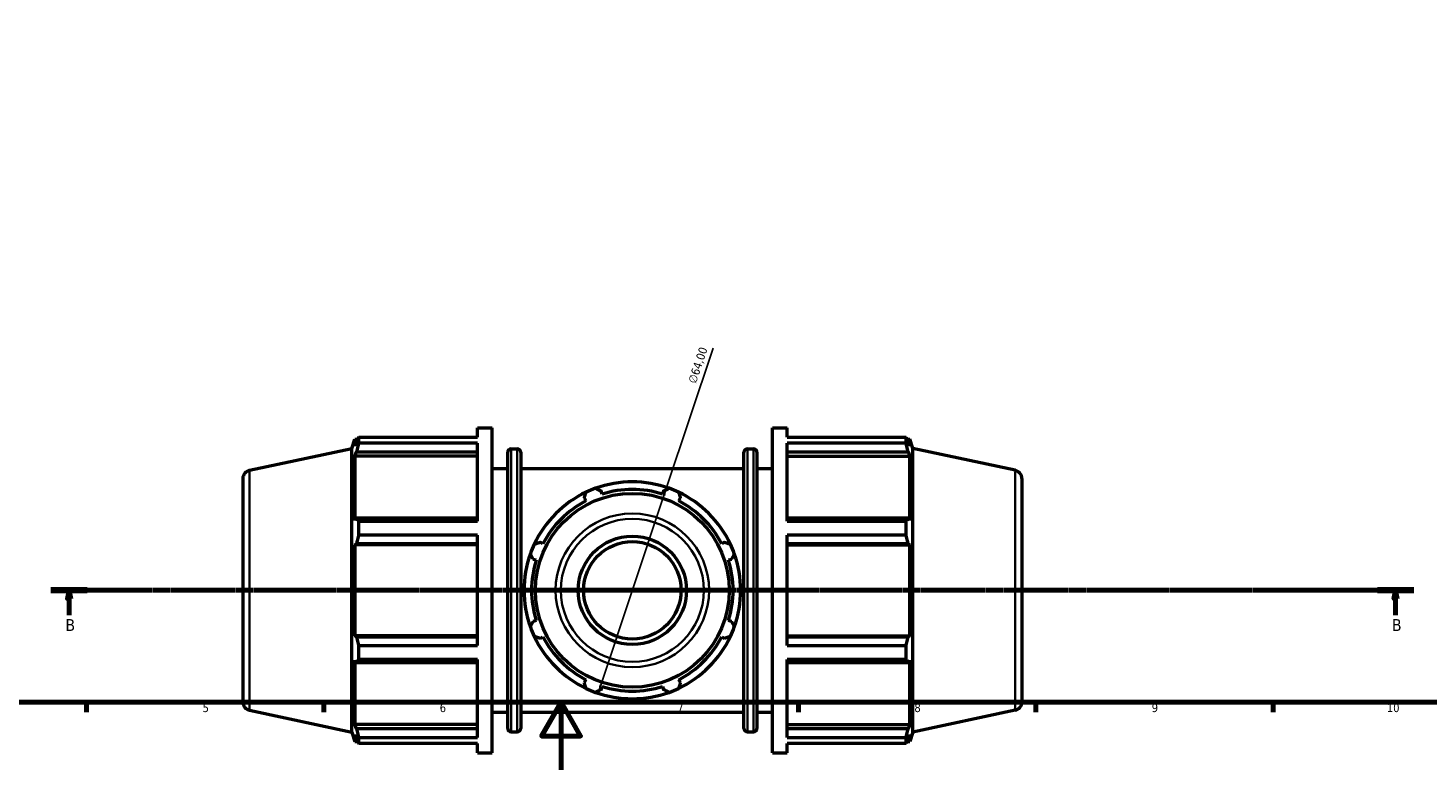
# Model space of a CAD drawing. Header units: millimetres. Extents: x 0 to 1021, y 0 to 938.
# Tile 2 of 8: x 263 to 676, y 0 to 219. Entities that reach past the tile are written whole.
import ezdxf

# ---------------------------------------------------------------- set-up
doc = ezdxf.new("R2010")
doc.units = ezdxf.units.MM
doc.linetypes.add('CHAIN', pattern=[0.7087, 0.4724, -0.0591, 0.1181, -0.0591])
for name, color, linetype, lineweight in [('Border (ISO)', 7, 'Continuous', 70), ('Dimension (ISO)', 7, 'Continuous', 25), ('Section Line (ISO)', 7, 'CHAIN', 70), ('Visible (ISO)', 7, 'Continuous', 50), ('Visible Narrow (ISO)', 7, 'Continuous', 35)]:
    doc.layers.add(name, color=color, linetype=linetype, lineweight=lineweight)
doc.styles.add('Label Text (ISO)', font='tahoma.ttf')
doc.styles.add('Note Text (ISO)', font='tahoma.ttf')
doc.dimstyles.new('Default (ISO)', dxfattribs={"dimtxt": 2.5, "dimasz": 2.5, "dimexe": 3.175, "dimexo": 0, "dimgap": 0.762, "dimtad": 1, "dimrnd": 1e-08, "dimzin": 0, "dimtxsty": 'Note Text (ISO)', "dimcen": 0.09, "dimdle": 10, "dimclrd": 256, "dimclre": 256, "dimclrt": 232, "dimazin": 0, "dimtfac": 1.40208, "dimtmove": 0, "dimatfit": 3, "dimfxl": 1, "dimtolj": 1, "dimtzin": 0, "dimlwd": -1, "dimlwe": -1, "dimarcsym": 0})

# ---------------------------------------------------------------- blocks, each defined once
blk = doc.blocks.new('Borders Default Border')
at = {"layer": 'Border (ISO)'}
for p, q in [((280.33, 20), (280.33, 17.1)), ((350.42, 20), (350.42, 17.1)), ((490.58, 20), (490.58, 17.1)), ((560.67, 20), (560.67, 17.1)), ((630.75, 20), (630.75, 17.1))]:
    blk.add_line(p, q, dxfattribs=at)
at = {"layer": 'Border (ISO)', "flags": 128}
for points in [[(20, 20), (20, 574), (821, 574), (821, 20), (20, 20)], [(420.5, 0), (420.5, 20), (414.73, 10), (426.27, 10), (420.5, 20)]]:
    blk.add_lwpolyline(points, dxfattribs=at)
at = {"layer": 'Border (ISO)', "color": 232, "true_color": 0xca0064, "char_height": 2.5, "attachment_point": 7, "style": 'Note Text (ISO)'}
for s, insert in [('5', (314.64, 17.05)), ('6', (384.66, 17.05)), ('7', (454.77, 17.1)), ('8', (524.81, 17.04)), ('9', (594.88, 17.05)), ('10', (664.29, 17.05))]:
    blk.add_mtext(s, dxfattribs=dict(at, insert=insert))
blk = doc.blocks.new('2dTransSection0')
at = {"layer": 'Section Line (ISO)', "linetype": 'CHAIN'}
blk.add_line((269.87, 53.03), (672.25, 53.03), dxfattribs=at)
at = {"layer": 'Section Line (ISO)', "linetype": 'Continuous', "lineweight": 140}
for p, q in [((269.87, 53.03), (280.58, 53.03)), ((661.53, 53.03), (672.25, 53.03))]:
    blk.add_line(p, q, dxfattribs=at)
at = {"layer": 'Section Line (ISO)', "linetype": 'Continuous'}
for p, q in [((275.22, 53.03), (274.72, 50.53)), ((274.72, 50.53), (275.72, 50.53)), ((275.22, 50.53), (275.22, 53.03)), ((275.72, 50.53), (275.22, 53.03)), ((275.22, 45.7), (275.22, 50.53)), ((666.89, 53.03), (666.39, 50.53)), ((666.39, 50.53), (667.39, 50.53)), ((666.89, 50.53), (666.89, 53.03)), ((667.39, 50.53), (666.89, 53.03)), ((666.89, 45.7), (666.89, 50.53))]:
    blk.add_line(p, q, dxfattribs=at)
at = {"layer": 'Section Line (ISO)', "linetype": 'Continuous', "flags": 128}
for points in [[(275.72, 50.53), (275.22, 53.03), (274.72, 50.53), (275.72, 50.53)], [(667.39, 50.53), (666.89, 53.03), (666.39, 50.53), (667.39, 50.53)]]:
    blk.add_lwpolyline(points, dxfattribs=at)
at = {"layer": 'Section Line (ISO)'}
for points in [[(275.72, 50.53), (275.22, 53.03), (274.72, 50.53), (275.72, 50.53)], [(667.39, 50.53), (666.89, 53.03), (666.39, 50.53), (667.39, 50.53)]]:
    blk.add_solid(points, dxfattribs=at)
at = {"layer": 'Section Line (ISO)', "char_height": 3.5, "attachment_point": 7, "style": 'Label Text (ISO)'}
for insert in [(274.16, 41.03), (665.82, 41.03)]:
    blk.add_mtext('B', dxfattribs=dict(at, insert=insert))
blk = doc.blocks.new('*D15')
at = {"layer": 'Defpoints', "color": 0, "transparency": 16777216}
for p in [(451.66, 83.38), (431.4, 22.67)]:
    blk.add_point(p, dxfattribs=at)
at = {"layer": 'Dimension (ISO)', "transparency": 16777216}
for p, q in [((451.66, 83.38), (465.4, 124.54)), ((432.19, 25.05), (450.87, 81.01))]:
    blk.add_line(p, q, dxfattribs=at)
blk.add_arc((441.53, 53.03), 32, 65.8583, 109.792, dxfattribs=at)
for points in [[(450.48, 81.14), (451.27, 80.88), (451.66, 83.38)], [(431.8, 25.18), (432.59, 24.91), (431.4, 22.67)]]:
    blk.add_solid(points, dxfattribs=at)
at = {"layer": 'Dimension (ISO)', "color": 232, "true_color": 0xca0064, "transparency": 16777216, "insert": (457.91, 114.65), "char_height": 2.5, "attachment_point": 1, "rotation": 71.5431, "style": 'Note Text (ISO)'}
blk.add_mtext('\\A1;∅64,00', dxfattribs=at)

msp = doc.modelspace()

# ---------------------------------------------------------------- linework, layer by layer
at = {"layer": 'Visible (ISO)'}
for p, q in [((395.865, 98.193), (395.865, 101.029)), ((395.865, 101.029), (400.131, 101.029)), ((400.131, 5.029), (400.131, 101.029)), ((482.931, 5.029), (482.931, 101.029)), ((482.931, 101.029), (487.198, 101.029)), ((487.198, 98.193), (487.198, 101.029)), ((358.731, 94.873), (359.64, 97.669)), ((359.64, 97.669), (359.64, 95.603)), ((359.64, 97.669), (360.46, 97.669)), ((360.107, 96.976), (359.64, 95.603)), ((360.731, 98.193), (395.865, 98.193)), ((360.731, 96.458), (360.731, 98.193)), ((395.865, 96.458), (360.731, 96.458)), ((395.865, 73.472), (395.865, 96.458)), ((487.198, 98.193), (522.331, 98.193)), ((487.198, 73.472), (487.198, 96.458)), ((522.331, 96.458), (487.198, 96.458)), ((522.331, 96.458), (522.331, 98.193)), ((522.603, 97.669), (523.423, 97.669)), ((523.423, 95.603), (522.955, 96.976)), ((523.423, 95.603), (523.423, 97.669)), ((524.331, 94.873), (523.423, 97.669)), ((328.511, 88.45), (358.731, 94.873)), ((358.731, 11.184), (358.731, 94.873)), ((359.64, 92.625), (360.107, 93.902)), ((395.865, 92.625), (359.64, 92.625)), ((359.64, 92.625), (359.64, 73.641)), ((360.107, 93.902), (395.865, 93.902)), ((404.731, 12.269), (404.731, 93.789)), ((405.731, 94.789), (407.565, 94.789)), ((408.565, 93.789), (408.565, 12.269)), ((474.498, 12.269), (474.498, 93.789)), ((475.498, 94.789), (477.331, 94.789)), ((478.331, 93.789), (478.331, 12.269)), ((487.198, 93.902), (522.955, 93.902)), ((487.198, 92.625), (523.423, 92.625)), ((522.955, 93.902), (523.423, 92.625)), ((523.423, 73.641), (523.423, 92.625)), ((524.331, 11.184), (524.331, 94.873)), ((554.551, 88.45), (524.331, 94.873)), ((400.131, 89.029), (404.731, 89.029)), ((408.565, 89.029), (474.498, 89.029)), ((478.331, 89.029), (482.931, 89.029)), ((326.531, 86.004), (326.531, 20.053)), ((556.531, 86.004), (556.531, 20.053)), ((427.346, 80.278), (427.79, 79.426)), ((432.582, 81.411), (432.294, 82.327)), ((450.769, 82.327), (450.48, 81.411)), ((455.273, 79.426), (455.716, 80.278)), ((360.107, 74.306), (359.64, 73.641)), ((395.865, 74.306), (360.107, 74.306)), ((360.731, 73.472), (395.865, 73.472)), ((360.731, 69.282), (360.731, 73.472)), ((522.955, 74.306), (487.198, 74.306)), ((487.198, 73.472), (522.331, 73.472)), ((522.331, 69.282), (522.331, 73.472)), ((523.423, 73.641), (522.955, 74.306)), ((359.64, 66.452), (360.107, 66.885)), ((395.865, 66.452), (359.64, 66.452)), ((359.64, 66.452), (359.64, 39.605)), ((360.107, 66.885), (395.865, 66.885)), ((395.865, 69.282), (360.731, 69.282)), ((395.865, 36.776), (395.865, 69.282)), ((415.134, 66.77), (414.282, 67.214)), ((468.78, 67.214), (467.929, 66.77)), ((487.198, 36.776), (487.198, 69.282)), ((522.331, 69.282), (487.198, 69.282)), ((487.198, 66.885), (522.955, 66.885)), ((487.198, 66.452), (523.423, 66.452)), ((522.955, 66.885), (523.423, 66.452)), ((523.423, 39.605), (523.423, 66.452)), ((412.233, 62.266), (413.149, 61.978)), ((469.914, 61.978), (470.829, 62.266)), ((413.149, 44.08), (412.233, 43.791)), ((470.829, 43.791), (469.914, 44.08)), ((395.865, 39.605), (359.64, 39.605)), ((360.107, 39.172), (359.64, 39.605)), ((395.865, 39.172), (360.107, 39.172)), ((414.282, 38.844), (415.134, 39.287)), ((467.929, 39.287), (468.78, 38.844)), ((487.198, 39.605), (523.423, 39.605)), ((522.955, 39.172), (487.198, 39.172)), ((523.423, 39.605), (522.955, 39.172)), ((360.731, 36.776), (395.865, 36.776)), ((360.731, 32.585), (360.731, 36.776)), ((487.198, 36.776), (522.331, 36.776)), ((522.331, 32.585), (522.331, 36.776)), ((359.64, 32.416), (359.64, 13.433)), ((359.64, 32.416), (360.107, 31.751)), ((360.107, 31.751), (395.865, 31.751)), ((395.865, 32.585), (360.731, 32.585)), ((395.865, 9.6), (395.865, 32.585)), ((487.198, 9.6), (487.198, 32.585)), ((522.331, 32.585), (487.198, 32.585)), ((487.198, 31.751), (522.955, 31.751)), ((522.955, 31.751), (523.423, 32.416)), ((523.423, 13.433), (523.423, 32.416)), ((427.79, 26.631), (427.346, 25.78)), ((455.716, 25.78), (455.273, 26.631)), ((432.294, 23.731), (432.582, 24.646)), ((450.48, 24.646), (450.769, 23.731)), ((328.511, 17.608), (358.731, 11.184)), ((400.131, 17.029), (404.731, 17.029)), ((408.565, 17.029), (474.498, 17.029)), ((478.331, 17.029), (482.931, 17.029)), ((554.551, 17.608), (524.331, 11.184)), ((395.865, 13.433), (359.64, 13.433)), ((360.107, 12.155), (359.64, 13.433)), ((487.198, 13.433), (523.423, 13.433)), ((523.423, 13.433), (522.955, 12.155)), ((358.731, 11.184), (359.64, 8.389)), ((359.64, 10.455), (359.64, 8.389)), ((359.64, 10.455), (360.107, 9.082)), ((359.64, 8.389), (360.46, 8.389)), ((395.865, 12.155), (360.107, 12.155)), ((360.731, 9.6), (395.865, 9.6)), ((360.731, 7.864), (360.731, 9.6)), ((405.731, 11.269), (407.565, 11.269)), ((475.498, 11.269), (477.331, 11.269)), ((522.955, 12.155), (487.198, 12.155)), ((487.198, 9.6), (522.331, 9.6)), ((522.331, 7.864), (522.331, 9.6)), ((522.603, 8.389), (523.423, 8.389)), ((522.955, 9.082), (523.423, 10.455)), ((524.331, 11.184), (523.423, 8.389)), ((523.423, 8.389), (523.423, 10.455)), ((395.865, 7.864), (360.731, 7.864)), ((395.865, 5.029), (395.865, 7.864)), ((395.865, 5.029), (400.131, 5.029)), ((482.931, 5.029), (487.198, 5.029)), ((487.198, 5.029), (487.198, 7.864)), ((522.331, 7.864), (487.198, 7.864))]:
    msp.add_line(p, q, dxfattribs=at)
for radius in [28.617, 16, 14.4]:
    msp.add_circle((441.531, 53.029), radius, dxfattribs=at)
for centre, radius, start, end in [((405.731, 93.789), 1, 90, 180), ((407.565, 93.789), 1, 0, 90), ((475.498, 93.789), 1, 90, 180), ((477.331, 93.789), 1, 0, 90), ((329.031, 86.004), 2.5, 102, 180), ((554.031, 86.004), 2.5, 0, 78), ((441.531, 53.029), 32, 109.79198, 115.20802), ((441.531, 53.029), 32, 70.20802, 109.79198), ((441.531, 53.029), 29.76, 72.5, 107.5), ((441.531, 53.029), 32, 64.79198, 70.20802), ((441.531, 53.029), 32, 115.20802, 154.79198), ((441.531, 53.029), 29.76, 117.5, 152.5), ((441.531, 53.029), 32, 25.20802, 64.79198), ((441.531, 53.029), 29.76, 27.5, 62.5), ((441.531, 53.029), 32, 154.79198, 160.20802), ((441.531, 53.029), 32, 19.79198, 25.20802), ((441.531, 53.029), 32, 160.20802, 199.79198), ((441.531, 53.029), 32, 340.20802, 19.79198), ((441.531, 53.029), 29.76, 162.5, 197.5), ((441.531, 53.029), 29.76, 342.5, 17.5), ((441.531, 53.029), 32, 199.79198, 205.20802), ((441.531, 53.029), 32, 334.79198, 340.20802), ((441.531, 53.029), 32, 205.20802, 244.79198), ((441.531, 53.029), 29.76, 207.5, 242.5), ((441.531, 53.029), 32, 295.20802, 334.79198), ((441.531, 53.029), 29.76, 297.5, 332.5), ((441.531, 53.029), 32, 244.79198, 250.20802), ((441.531, 53.029), 32, 250.20802, 289.79198), ((441.531, 53.029), 29.76, 252.5, 287.5), ((441.531, 53.029), 32, 289.79198, 295.20802), ((329.031, 20.053), 2.5, 180, 258), ((554.031, 20.053), 2.5, 282, 0), ((405.731, 12.269), 1, 180, 270), ((407.565, 12.269), 1, 270, 0), ((475.498, 12.269), 1, 180, 270), ((477.331, 12.269), 1, 270, 0)]:
    msp.add_arc(centre, radius, start, end, dxfattribs=at)
for points, weights in [([(360.107, 96.976), (360.407, 97.572), (360.731, 98.193)], [1.00208824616, 1.00145241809, 1]), ([(360.731, 96.458), (360.407, 95.154), (360.107, 93.902)], [1, 1.00145241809, 1.00208824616]), ([(522.331, 98.193), (522.656, 97.572), (522.955, 96.976)], [1, 1.00145241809, 1.00208824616]), ([(522.955, 93.902), (522.656, 95.154), (522.331, 96.458)], [1.00208824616, 1.00145241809, 1]), ([(430.696, 83.138), (431.511, 82.724), (432.294, 82.327)], [1, 1.00116292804, 1.00150898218]), ([(450.769, 82.327), (451.551, 82.724), (452.367, 83.138)], [1.00150898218, 1.00116292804, 1]), ([(427.346, 80.278), (427.619, 81.112), (427.902, 81.981)], [1.00150898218, 1.00116292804, 1]), ([(455.16, 81.981), (455.444, 81.112), (455.716, 80.278)], [1, 1.00116292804, 1.00150898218]), ([(360.107, 74.306), (360.407, 73.898), (360.731, 73.472)], [1.00208824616, 1.00145241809, 1]), ([(522.331, 73.472), (522.656, 73.898), (522.955, 74.306)], [1, 1.00145241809, 1.00208824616]), ([(360.731, 69.282), (360.407, 68.059), (360.107, 66.885)], [1, 1.00145241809, 1.00208824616]), ([(412.579, 66.658), (413.448, 66.941), (414.282, 67.214)], [1, 1.00116292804, 1.00150898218]), ([(468.78, 67.214), (469.615, 66.941), (470.484, 66.658)], [1.00150898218, 1.00116292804, 1]), ([(522.955, 66.885), (522.656, 68.059), (522.331, 69.282)], [1.00208824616, 1.00145241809, 1]), ([(412.233, 62.266), (411.836, 63.049), (411.422, 63.864)], [1.00150898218, 1.00116292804, 1]), ([(471.641, 63.864), (471.227, 63.049), (470.829, 62.266)], [1, 1.00116292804, 1.00150898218]), ([(411.422, 42.193), (411.836, 43.009), (412.233, 43.791)], [1, 1.00116292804, 1.00150898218]), ([(470.829, 43.791), (471.227, 43.009), (471.641, 42.193)], [1.00150898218, 1.00116292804, 1]), ([(360.107, 39.172), (360.407, 37.998), (360.731, 36.776)], [1.00208824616, 1.00145241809, 1]), ([(414.282, 38.844), (413.448, 39.116), (412.579, 39.4)], [1.00150898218, 1.00116292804, 1]), ([(470.484, 39.4), (469.615, 39.116), (468.78, 38.844)], [1, 1.00116292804, 1.00150898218]), ([(522.331, 36.776), (522.656, 37.998), (522.955, 39.172)], [1, 1.00145241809, 1.00208824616]), ([(360.731, 32.585), (360.407, 32.16), (360.107, 31.751)], [1, 1.00145241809, 1.00208824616]), ([(522.955, 31.751), (522.656, 32.16), (522.331, 32.585)], [1.00208824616, 1.00145241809, 1]), ([(427.902, 24.076), (427.619, 24.945), (427.346, 25.78)], [1, 1.00116292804, 1.00150898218]), ([(455.716, 25.78), (455.444, 24.945), (455.16, 24.076)], [1.00150898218, 1.00116292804, 1]), ([(432.294, 23.731), (431.511, 23.333), (430.696, 22.919)], [1.00150898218, 1.00116292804, 1]), ([(452.367, 22.919), (451.551, 23.333), (450.769, 23.731)], [1, 1.00116292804, 1.00150898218]), ([(360.107, 12.155), (360.407, 10.904), (360.731, 9.6)], [1.00208824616, 1.00145241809, 1]), ([(360.731, 7.864), (360.407, 8.485), (360.107, 9.082)], [1, 1.00145241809, 1.00208824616]), ([(522.331, 9.6), (522.656, 10.904), (522.955, 12.155)], [1, 1.00145241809, 1.00208824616]), ([(522.955, 9.082), (522.656, 8.485), (522.331, 7.864)], [1.00208824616, 1.00145241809, 1])]:
    msp.add_rational_spline(points, weights, degree=2, dxfattribs=at)
at = {"layer": 'Visible Narrow (ISO)'}
for p, q in [((405.731, 94.275), (405.731, 11.783)), ((407.565, 11.783), (407.565, 94.275)), ((475.498, 94.275), (475.498, 11.783)), ((477.331, 11.783), (477.331, 94.275)), ((328.511, 18.044), (328.511, 88.014)), ((554.551, 18.044), (554.551, 88.014))]:
    msp.add_line(p, q, dxfattribs=at)
for radius in [22.669, 21.104]:
    msp.add_circle((441.531, 53.029), radius, dxfattribs=at)

# ---------------------------------------------------------------- block references
msp.add_blockref('Borders Default Border', (0, 0))
at = {"layer": 'Section Line (ISO)'}
msp.add_blockref('2dTransSection0', (0, 0), dxfattribs=at)

# ---------------------------------------------------------------- dimensions: what is measured, and where the dimension line sits
at = {"layer": 'Dimension (ISO)'}
dim = msp.add_diameter_dim_2p(p1=(431.4, 22.675), p2=(451.662, 83.383), dimstyle='Default (ISO)', override={"dimdec": 2, "dimlfac": 1, "dimtp": 0, "dimtm": 0, "dimtdec": 2, "dimatfit": 2}, dxfattribs=at)
dim.commit()
dim.dimension.update_dxf_attribs({"geometry": '*D15', "text_midpoint": (463.418, 118.605), "dimtype": 163})

doc.saveas('drawing.dxf')
